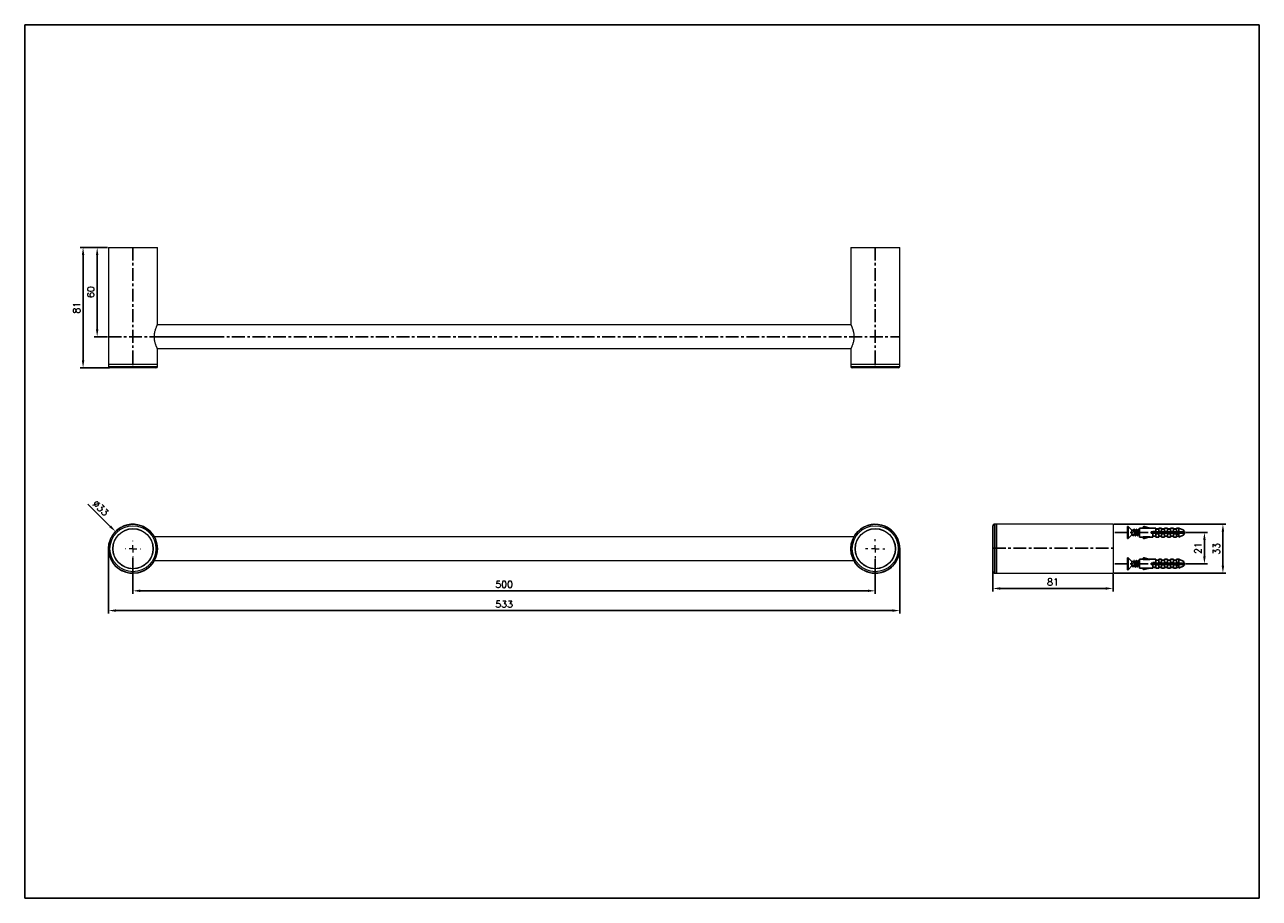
# Model space of a CAD drawing. Extents: x 590 to 1422, y 513 to 1101.
import ezdxf

# ---------------------------------------------------------------- set-up
doc = ezdxf.new("R2010")
doc.units = 0
doc.header["$LTSCALE"] = 23.1
doc.header["$MEASUREMENT"] = 0
doc.linetypes.add('CENTER', pattern=[0.6, 0.375, -0.075, 0.075, -0.075])
doc.layers.get('0').update_dxf_attribs({"linetype": 'CONTINUOUS'})
doc.layers.get('Defpoints').update_dxf_attribs({"linetype": 'CONTINUOUS'})
doc.styles.get("Standard").update_dxf_attribs({"font": 'txt.shx', "bigfont": 'whgtxt.shx'})
doc.dimstyles.get("Standard").update_dxf_attribs({"dimtxt": 2.5, "dimasz": 0.18, "dimexe": 0.18, "dimexo": 0.0625, "dimgap": 0.09, "dimtad": 0, "dimtih": 1, "dimtoh": 1, "dimdec": 4, "dimzin": 0, "dimdsep": 46, "dimtxsty": 'Standard', "dimcen": 0.09, "dimadec": 0, "dimazin": 0, "dimtp": 0.001, "dimtm": 0.001, "dimtfac": 1, "dimtdec": 4, "dimtofl": 0, "dimtmove": 0, "dimatfit": 0, "dimfxl": 0, "dimtolj": 1, "dimtzin": 0, "dimarcsym": 0})

# ---------------------------------------------------------------- blocks, each defined once
blk = doc.blocks.new('SW_CENTERMARKSYMBOL_2')
at = {"color": 0, "linetype": 'Continuous', "lineweight": 0}
for p, q in [((-5, 0), (-6.5, 0)), ((0, 0), (-2.5, 0)), ((0, 5), (0, 6.5)), ((0, 0), (0, 2.5)), ((0, 0), (0, -2.5)), ((0, 0), (2.5, 0)), ((5, 0), (6.5, 0)), ((0, -5), (0, -6.5))]:
    blk.add_line(p, q, dxfattribs=at)
blk = doc.blocks.new('SW_CENTERMARKSYMBOL_3')
at = {"color": 0, "linetype": 'Continuous', "lineweight": 0}
for p, q in [((-5, 0), (-5.25, 0)), ((0, 0), (-2.5, 0)), ((0, 5), (0, 5.25)), ((0, 0), (0, 2.5)), ((0, 0), (0, -2.5)), ((0, 0), (2.5, 0)), ((5, 0), (5.25, 0)), ((0, -5), (0, -5.25))]:
    blk.add_line(p, q, dxfattribs=at)
blk = doc.blocks.new('*D31')
at = {"color": 2, "lineweight": -2, "transparency": 16777216}
for p, q in [((663.01, 742.07), (663.01, 717.59)), ((1163.01, 740.82), (1163.01, 717.59)), ((668.01, 719.59), (1158.01, 719.59))]:
    blk.add_line(p, q, dxfattribs=at)
at = {"color": 2, "transparency": 16777216}
for points in [[(668.01, 720.43), (668.01, 718.76), (663.01, 719.59)], [(1158.01, 720.43), (1158.01, 718.76), (1163.01, 719.59)]]:
    blk.add_solid(points, dxfattribs=at)
at = {"layer": 'Defpoints', "color": 0, "transparency": 16777216}
for p in [(663.01, 742.67), (1163.01, 741.42), (1163.01, 719.59)]:
    blk.add_point(p, dxfattribs=at)
at = {"color": 2, "transparency": 16777216, "insert": (913.01, 723.89), "char_height": 4.6, "attachment_point": 5}
blk.add_mtext('\\A1;500', dxfattribs=at)
blk = doc.blocks.new('*D32')
at = {"color": 2, "lineweight": -2, "transparency": 16777216}
for p, q in [((646.51, 747.32), (646.51, 704.28)), ((1179.51, 747.32), (1179.51, 704.28)), ((651.51, 706.28), (1174.51, 706.28))]:
    blk.add_line(p, q, dxfattribs=at)
at = {"color": 2, "transparency": 16777216}
for points in [[(651.51, 707.11), (651.51, 705.45), (646.51, 706.28)], [(1174.51, 707.11), (1174.51, 705.45), (1179.51, 706.28)]]:
    blk.add_solid(points, dxfattribs=at)
at = {"layer": 'Defpoints', "color": 0, "transparency": 16777216}
for p in [(646.51, 747.92), (1179.51, 747.92), (1179.51, 706.28)]:
    blk.add_point(p, dxfattribs=at)
at = {"color": 2, "transparency": 16777216, "insert": (913.01, 710.58), "char_height": 4.6, "attachment_point": 5}
blk.add_mtext('\\A1;533', dxfattribs=at)
blk = doc.blocks.new('*D33')
at = {"color": 2, "lineweight": -2, "transparency": 16777216}
blk.add_line((632.49, 777.87), (647.67, 762.98), dxfattribs=at)
at = {"color": 2, "transparency": 16777216}
blk.add_solid([(648.25, 763.57), (647.08, 762.38), (651.23, 759.47)], dxfattribs=at)
at = {"layer": 'Defpoints', "color": 0, "transparency": 16777216}
for p in [(651.23, 759.47), (674.78, 736.36)]:
    blk.add_point(p, dxfattribs=at)
at = {"color": 2, "transparency": 16777216, "insert": (641.3, 775.25), "char_height": 4.6, "attachment_point": 5, "rotation": 315.53215}
blk.add_mtext('\\A1;∅33', dxfattribs=at)
blk = doc.blocks.new('*D34')
at = {"color": 2, "lineweight": -2, "transparency": 16777216}
for p, q in [((645.91, 950.65), (627.41, 950.65)), ((629.41, 874.65), (629.41, 945.65)), ((646.92, 869.65), (627.41, 869.65))]:
    blk.add_line(p, q, dxfattribs=at)
at = {"color": 2, "transparency": 16777216}
for points in [[(628.57, 945.65), (630.24, 945.65), (629.41, 950.65)], [(628.57, 874.65), (630.24, 874.65), (629.41, 869.65)]]:
    blk.add_solid(points, dxfattribs=at)
at = {"layer": 'Defpoints', "color": 0, "transparency": 16777216}
for p in [(629.41, 950.65), (646.51, 950.65), (647.52, 869.65)]:
    blk.add_point(p, dxfattribs=at)
at = {"color": 2, "transparency": 16777216, "insert": (625.11, 910.15), "char_height": 4.6, "attachment_point": 5, "rotation": 90}
blk.add_mtext('\\A1;81', dxfattribs=at)
blk = doc.blocks.new('*D35')
at = {"color": 2, "lineweight": -2, "transparency": 16777216}
for p, q in [((645.91, 950.65), (636.89, 950.65)), ((638.89, 895.65), (638.89, 945.65)), ((645.91, 890.65), (636.89, 890.65))]:
    blk.add_line(p, q, dxfattribs=at)
at = {"color": 2, "transparency": 16777216}
for points in [[(638.05, 945.65), (639.72, 945.65), (638.89, 950.65)], [(638.05, 895.65), (639.72, 895.65), (638.89, 890.65)]]:
    blk.add_solid(points, dxfattribs=at)
at = {"layer": 'Defpoints', "color": 0, "transparency": 16777216}
for p in [(638.89, 950.65), (646.51, 950.65), (646.51, 890.65)]:
    blk.add_point(p, dxfattribs=at)
at = {"color": 2, "transparency": 16777216, "insert": (634.59, 920.65), "char_height": 4.6, "attachment_point": 5, "rotation": 90}
blk.add_mtext('\\A1;60', dxfattribs=at)
blk = doc.blocks.new('*D36')
at = {"color": 2, "lineweight": -2, "transparency": 16777216}
for p, q in [((1242.18, 732.62), (1242.18, 719.18)), ((1323.18, 730.82), (1323.18, 719.18)), ((1318.18, 721.18), (1247.18, 721.18))]:
    blk.add_line(p, q, dxfattribs=at)
at = {"color": 2, "transparency": 16777216}
for points in [[(1247.18, 722.01), (1247.18, 720.34), (1242.18, 721.18)], [(1318.18, 722.01), (1318.18, 720.34), (1323.18, 721.18)]]:
    blk.add_solid(points, dxfattribs=at)
at = {"layer": 'Defpoints', "color": 0, "transparency": 16777216}
for p in [(1242.18, 733.22), (1323.18, 731.42), (1242.18, 721.18)]:
    blk.add_point(p, dxfattribs=at)
at = {"color": 2, "transparency": 16777216, "insert": (1282.68, 725.48), "char_height": 4.6, "attachment_point": 5}
blk.add_mtext('\\A1;81', dxfattribs=at)
blk = doc.blocks.new('*D37')
at = {"color": 2, "lineweight": -2, "transparency": 16777216}
for p, q in [((1323.78, 764.42), (1399.15, 764.42)), ((1397.15, 736.42), (1397.15, 759.42)), ((1323.78, 731.42), (1399.15, 731.42))]:
    blk.add_line(p, q, dxfattribs=at)
at = {"color": 2, "transparency": 16777216}
for points in [[(1396.32, 759.42), (1397.99, 759.42), (1397.15, 764.42)], [(1396.32, 736.42), (1397.99, 736.42), (1397.15, 731.42)]]:
    blk.add_solid(points, dxfattribs=at)
at = {"layer": 'Defpoints', "color": 0, "transparency": 16777216}
for p in [(1323.18, 764.42), (1397.15, 764.42), (1323.18, 731.42)]:
    blk.add_point(p, dxfattribs=at)
at = {"color": 2, "transparency": 16777216, "insert": (1392.85, 747.92), "char_height": 4.6, "attachment_point": 5, "rotation": 90}
blk.add_mtext('\\A1;33', dxfattribs=at)
blk = doc.blocks.new('*D38')
at = {"color": 2, "lineweight": -2, "transparency": 16777216}
for p, q in [((1372.48, 758.81), (1386.69, 758.81)), ((1384.69, 753.81), (1384.69, 742.81)), ((1372.48, 737.81), (1386.69, 737.81))]:
    blk.add_line(p, q, dxfattribs=at)
at = {"color": 2, "transparency": 16777216}
for points in [[(1383.86, 753.81), (1385.53, 753.81), (1384.69, 758.81)], [(1383.86, 742.81), (1385.53, 742.81), (1384.69, 737.81)]]:
    blk.add_solid(points, dxfattribs=at)
at = {"layer": 'Defpoints', "color": 0, "transparency": 16777216}
for p in [(1371.88, 758.81), (1371.88, 737.81), (1384.69, 737.81)]:
    blk.add_point(p, dxfattribs=at)
at = {"color": 2, "transparency": 16777216, "insert": (1380.39, 748.31), "char_height": 4.6, "attachment_point": 5, "rotation": 90}
blk.add_mtext('\\A1;21', dxfattribs=at)
blk = doc.blocks.new('A$C249B000C')
at = {"color": 2, "linetype": 'Continuous'}
for p, q in [((0, 0), (0, 420)), ((0, 420), (594, 420)), ((594, 0), (594, 420)), ((0, 0), (594, 0))]:
    blk.add_line(p, q, dxfattribs=at)

msp = doc.modelspace()

# ---------------------------------------------------------------- linework, layer by layer
at = {"color": 7, "linetype": 'Continuous', "lineweight": 15}
for p, q in [((646.507, 950.651), (646.507, 872.151)), ((646.507, 950.651), (679.507, 950.651)), ((679.507, 898.75), (679.507, 950.651)), ((1146.507, 950.651), (1146.507, 898.75)), ((1146.507, 950.651), (1179.507, 950.651)), ((1179.507, 872.151), (1179.507, 950.651)), ((1146.604, 898.551), (679.41, 898.551)), ((679.41, 882.751), (1146.604, 882.751)), ((679.507, 872.151), (679.507, 882.551)), ((1146.507, 882.551), (1146.507, 872.151)), ((646.507, 872.151), (679.507, 872.151)), ((646.509, 871.949), (646.52, 870.642)), ((678.494, 869.651), (647.52, 869.651)), ((679.494, 870.642), (679.505, 871.949)), ((1146.507, 872.151), (1179.507, 872.151)), ((1146.509, 871.949), (1146.52, 870.642)), ((1178.494, 869.651), (1147.52, 869.651)), ((1179.494, 870.642), (1179.505, 871.949)), ((1242.183, 733.216), (1242.183, 763.404)), ((1244.481, 764.415), (1243.174, 764.404)), ((1323.183, 764.417), (1244.683, 764.417)), ((1244.683, 764.417), (1244.683, 731.417)), ((1323.183, 764.417), (1323.183, 731.417)), ((1148.521, 755.817), (677.493, 755.817)), ((677.493, 740.017), (1148.521, 740.017)), ((1242.183, 732.43), (1242.183, 733.216)), ((660.886, 731.555), (660.921, 731.552)), ((660.886, 731.555), (660.896, 731.554)), ((663.241, 731.421), (663.277, 731.421)), ((663.266, 731.421), (663.277, 731.421)), ((1159.909, 731.712), (1159.944, 731.707)), ((1159.909, 731.712), (1159.92, 731.71)), ((1162.253, 731.437), (1162.288, 731.434)), ((1162.277, 731.435), (1162.288, 731.434)), ((1243.174, 731.43), (1244.481, 731.418)), ((1244.683, 731.417), (1323.183, 731.417))]:
    msp.add_line(p, q, dxfattribs=at)
at = {"color": 1, "linetype": 'CENTER'}
for p, q in [((663.007, 950.651), (663.007, 869.651)), ((1163.007, 950.651), (1163.007, 869.651)), ((646.507, 890.65), (1179.507, 890.65)), ((1360.631, 758.81), (1323.183, 758.81)), ((1242.183, 748.31), (1323.183, 748.31)), ((1360.631, 737.81), (1323.183, 737.81))]:
    msp.add_line(p, q, dxfattribs=at)
msp.add_line((677.388, 890.65), (721.955, 890.65))
at = {"color": 2, "linetype": 'Continuous', "lineweight": 15}
for p, q in [((679.505, 871.949), (646.509, 871.949)), ((646.52, 870.642), (656.891, 870.642)), ((656.891, 870.642), (679.494, 870.642)), ((1179.505, 871.949), (1146.509, 871.949)), ((1146.52, 870.642), (1157.82, 870.642)), ((1157.82, 870.642), (1179.494, 870.642))]:
    msp.add_line(p, q, dxfattribs=at)
at = {"color": 8, "linetype": 'Continuous', "lineweight": 15}
for p, q in [((1243.174, 764.404), (1243.174, 731.43)), ((1244.481, 731.418), (1244.481, 764.415))]:
    msp.add_line(p, q, dxfattribs=at)
at = {"color": 7, "linetype": 'Continuous'}
for p, q in [((1332.881, 762.81), (1333.381, 762.81)), ((1332.881, 762.81), (1332.881, 754.81)), ((1333.381, 762.81), (1335.881, 760.31)), ((1333.381, 762.81), (1333.381, 754.81)), ((1333.381, 754.81), (1335.881, 757.31)), ((1336.974, 760.31), (1335.881, 760.31)), ((1335.881, 757.31), (1335.881, 760.31)), ((1337.688, 757.31), (1335.881, 757.31)), ((1336.631, 756.511), (1336.224, 757.31)), ((1336.871, 757.31), (1336.631, 756.511)), ((1337.022, 760.468), (1336.938, 760.31)), ((1337.738, 760.135), (1337.679, 760.31)), ((1338.474, 760.31), (1337.679, 760.31)), ((1339.188, 757.31), (1338.371, 757.31)), ((1338.522, 760.468), (1338.438, 760.31)), ((1339.238, 760.135), (1339.162, 760.361)), ((1339.974, 760.31), (1339.179, 760.31)), ((1340.688, 757.31), (1339.871, 757.31)), ((1340.738, 760.135), (1340.662, 760.361)), ((1340.881, 760.31), (1340.679, 760.31)), ((1340.881, 761.81), (1343.381, 761.81)), ((1340.881, 761.81), (1340.881, 755.81)), ((1343.381, 762.31), (1343.381, 761.768)), ((1343.381, 761.768), (1347.836, 761.768)), ((1347.836, 761.768), (1344.011, 762.793)), ((1347.679, 761.81), (1351.881, 761.81)), ((1370.381, 759.31), (1348.881, 759.31)), ((1348.881, 759.31), (1348.881, 758.31)), ((1348.881, 758.31), (1370.381, 758.31)), ((1349.881, 759.615), (1351.881, 759.615)), ((1349.881, 759.615), (1349.881, 759.31)), ((1349.881, 758.31), (1349.881, 756.46)), ((1351.881, 761.81), (1351.881, 761.31)), ((1351.881, 761.31), (1353.881, 761.31)), ((1351.881, 761.16), (1353.881, 761.16)), ((1351.881, 761.16), (1351.881, 759.31)), ((1351.881, 756.46), (1351.881, 758.31)), ((1351.881, 758.005), (1353.881, 758.005)), ((1353.881, 761.81), (1355.881, 761.81)), ((1353.881, 761.31), (1353.881, 761.81)), ((1353.881, 759.31), (1353.881, 761.16)), ((1353.881, 759.615), (1355.881, 759.615)), ((1353.881, 758.31), (1353.881, 756.46)), ((1355.881, 761.81), (1355.881, 761.31)), ((1355.881, 761.31), (1357.881, 761.31)), ((1355.881, 761.16), (1357.881, 761.16)), ((1355.881, 761.16), (1355.881, 759.31)), ((1355.881, 756.46), (1355.881, 758.31)), ((1355.881, 758.005), (1357.881, 758.005)), ((1357.881, 761.81), (1359.881, 761.81)), ((1357.881, 761.31), (1357.881, 761.81)), ((1357.881, 759.31), (1357.881, 761.16)), ((1357.881, 759.615), (1359.881, 759.615)), ((1357.881, 758.31), (1357.881, 756.46)), ((1359.881, 761.81), (1359.881, 761.31)), ((1359.881, 761.31), (1361.881, 761.31)), ((1359.881, 761.16), (1361.881, 761.16)), ((1359.881, 761.16), (1359.881, 759.31)), ((1359.881, 756.46), (1359.881, 758.31)), ((1359.881, 758.005), (1361.881, 758.005)), ((1361.881, 761.81), (1363.881, 761.81)), ((1361.881, 761.31), (1361.881, 761.81)), ((1361.881, 759.31), (1361.881, 761.16)), ((1361.881, 759.615), (1363.881, 759.615)), ((1361.881, 758.31), (1361.881, 756.46)), ((1363.881, 761.81), (1363.881, 761.31)), ((1363.881, 761.31), (1365.881, 761.31)), ((1363.881, 761.16), (1365.881, 761.16)), ((1363.881, 761.16), (1363.881, 759.31)), ((1363.881, 756.46), (1363.881, 758.31)), ((1363.881, 758.005), (1367.381, 758.005)), ((1365.881, 761.81), (1367.381, 761.81)), ((1365.881, 761.31), (1365.881, 761.81)), ((1365.881, 759.31), (1365.881, 761.16)), ((1365.881, 759.615), (1367.381, 759.615)), ((1365.881, 758.61), (1365.93, 758.318)), ((1365.881, 758.005), (1365.881, 758.61)), ((1365.881, 757.762), (1367.381, 757.762)), ((1365.881, 757.762), (1365.881, 756.46)), ((1367.381, 761.81), (1370.881, 760.31)), ((1367.381, 761.81), (1367.381, 759.31)), ((1367.381, 758.31), (1367.381, 755.81)), ((1367.381, 755.81), (1370.881, 757.31)), ((1370.381, 759.31), (1370.381, 758.31)), ((1370.881, 760.31), (1370.881, 757.31)), ((1370.881, 758.048), (1371.012, 757.831)), ((1332.881, 754.81), (1333.381, 754.81)), ((1340.881, 755.81), (1343.381, 755.81)), ((1343.381, 755.852), (1347.836, 755.852)), ((1343.381, 755.31), (1343.381, 755.852)), ((1347.836, 755.852), (1344.011, 754.827)), ((1347.679, 755.81), (1349.881, 755.81)), ((1349.881, 756.46), (1351.881, 756.46)), ((1349.881, 756.31), (1351.881, 756.31)), ((1349.881, 756.31), (1349.881, 755.81)), ((1351.881, 755.81), (1351.881, 756.31)), ((1351.881, 755.81), (1353.881, 755.81)), ((1353.881, 756.46), (1355.881, 756.46)), ((1353.881, 756.31), (1355.881, 756.31)), ((1353.881, 756.31), (1353.881, 755.81)), ((1355.881, 755.81), (1355.881, 756.31)), ((1355.881, 755.81), (1357.881, 755.81)), ((1357.881, 756.46), (1359.881, 756.46)), ((1357.881, 756.31), (1359.881, 756.31)), ((1357.881, 756.31), (1357.881, 755.81)), ((1359.881, 755.81), (1359.881, 756.31)), ((1359.881, 755.81), (1361.881, 755.81)), ((1361.881, 756.46), (1363.881, 756.46)), ((1361.881, 756.31), (1363.881, 756.31)), ((1361.881, 756.31), (1361.881, 755.81)), ((1363.881, 755.81), (1363.881, 756.31)), ((1363.881, 755.81), (1365.881, 755.81)), ((1365.881, 756.46), (1367.381, 756.46)), ((1365.881, 756.31), (1367.381, 756.31)), ((1365.881, 756.31), (1365.881, 755.81)), ((1332.881, 741.81), (1333.381, 741.81)), ((1332.881, 741.81), (1332.881, 733.81)), ((1333.381, 741.81), (1335.881, 739.31)), ((1333.381, 741.81), (1333.381, 733.81)), ((1340.881, 740.81), (1343.381, 740.81)), ((1340.881, 740.81), (1340.881, 734.81)), ((1343.381, 741.31), (1343.381, 740.768)), ((1343.381, 740.768), (1347.836, 740.768)), ((1347.836, 740.768), (1344.011, 741.793)), ((1347.679, 740.81), (1351.881, 740.81)), ((1351.881, 740.81), (1351.881, 740.31)), ((1351.881, 740.31), (1353.881, 740.31)), ((1351.881, 740.16), (1353.881, 740.16)), ((1351.881, 740.16), (1351.881, 738.31)), ((1353.881, 740.81), (1355.881, 740.81)), ((1353.881, 740.31), (1353.881, 740.81)), ((1353.881, 738.31), (1353.881, 740.16)), ((1355.881, 740.81), (1355.881, 740.31)), ((1355.881, 740.31), (1357.881, 740.31)), ((1355.881, 740.16), (1357.881, 740.16)), ((1355.881, 740.16), (1355.881, 738.31)), ((1357.881, 740.81), (1359.881, 740.81)), ((1357.881, 740.31), (1357.881, 740.81)), ((1357.881, 738.31), (1357.881, 740.16)), ((1359.881, 740.81), (1359.881, 740.31)), ((1359.881, 740.31), (1361.881, 740.31)), ((1359.881, 740.16), (1361.881, 740.16)), ((1359.881, 740.16), (1359.881, 738.31)), ((1361.881, 740.81), (1363.881, 740.81)), ((1361.881, 740.31), (1361.881, 740.81)), ((1361.881, 738.31), (1361.881, 740.16)), ((1363.881, 740.81), (1363.881, 740.31)), ((1363.881, 740.31), (1365.881, 740.31)), ((1363.881, 740.16), (1365.881, 740.16)), ((1363.881, 740.16), (1363.881, 738.31)), ((1365.881, 740.81), (1367.381, 740.81)), ((1365.881, 740.31), (1365.881, 740.81)), ((1365.881, 738.31), (1365.881, 740.16)), ((1367.381, 740.81), (1370.881, 739.31)), ((1367.381, 740.81), (1367.381, 738.31)), ((1332.881, 733.81), (1333.381, 733.81)), ((1333.381, 733.81), (1335.881, 736.31)), ((1336.974, 739.31), (1335.881, 739.31)), ((1335.881, 736.31), (1335.881, 739.31)), ((1337.688, 736.31), (1335.881, 736.31)), ((1336.631, 735.511), (1336.224, 736.31)), ((1336.871, 736.31), (1336.631, 735.511)), ((1337.022, 739.468), (1336.938, 739.31)), ((1337.738, 739.135), (1337.679, 739.31)), ((1338.474, 739.31), (1337.679, 739.31)), ((1339.188, 736.31), (1338.371, 736.31)), ((1338.522, 739.468), (1338.438, 739.31)), ((1339.238, 739.135), (1339.162, 739.361)), ((1339.974, 739.31), (1339.179, 739.31)), ((1340.688, 736.31), (1339.871, 736.31)), ((1340.738, 739.135), (1340.662, 739.361)), ((1340.881, 739.31), (1340.679, 739.31)), ((1340.881, 734.81), (1343.381, 734.81)), ((1343.381, 734.852), (1347.836, 734.852)), ((1343.381, 734.31), (1343.381, 734.852)), ((1347.836, 734.852), (1344.011, 733.827)), ((1347.679, 734.81), (1349.881, 734.81)), ((1370.381, 738.31), (1348.881, 738.31)), ((1348.881, 738.31), (1348.881, 737.31)), ((1348.881, 737.31), (1370.381, 737.31)), ((1349.881, 738.615), (1351.881, 738.615)), ((1349.881, 738.615), (1349.881, 738.31)), ((1349.881, 737.31), (1349.881, 735.46)), ((1349.881, 735.46), (1351.881, 735.46)), ((1349.881, 735.31), (1351.881, 735.31)), ((1349.881, 735.31), (1349.881, 734.81)), ((1351.881, 735.46), (1351.881, 737.31)), ((1351.881, 737.005), (1353.881, 737.005)), ((1351.881, 734.81), (1351.881, 735.31)), ((1351.881, 734.81), (1353.881, 734.81)), ((1353.881, 738.615), (1355.881, 738.615)), ((1353.881, 737.31), (1353.881, 735.46)), ((1353.881, 735.46), (1355.881, 735.46)), ((1353.881, 735.31), (1355.881, 735.31)), ((1353.881, 735.31), (1353.881, 734.81)), ((1355.881, 735.46), (1355.881, 737.31)), ((1355.881, 737.005), (1357.881, 737.005)), ((1355.881, 734.81), (1355.881, 735.31)), ((1355.881, 734.81), (1357.881, 734.81)), ((1357.881, 738.615), (1359.881, 738.615)), ((1357.881, 737.31), (1357.881, 735.46)), ((1357.881, 735.46), (1359.881, 735.46)), ((1357.881, 735.31), (1359.881, 735.31)), ((1357.881, 735.31), (1357.881, 734.81)), ((1359.881, 735.46), (1359.881, 737.31)), ((1359.881, 737.005), (1361.881, 737.005)), ((1359.881, 734.81), (1359.881, 735.31)), ((1359.881, 734.81), (1361.881, 734.81)), ((1361.881, 738.615), (1363.881, 738.615)), ((1361.881, 737.31), (1361.881, 735.46)), ((1361.881, 735.46), (1363.881, 735.46)), ((1361.881, 735.31), (1363.881, 735.31)), ((1361.881, 735.31), (1361.881, 734.81)), ((1363.881, 735.46), (1363.881, 737.31)), ((1363.881, 737.005), (1367.381, 737.005)), ((1363.881, 734.81), (1363.881, 735.31)), ((1363.881, 734.81), (1365.881, 734.81)), ((1365.881, 738.615), (1367.381, 738.615)), ((1365.881, 737.61), (1365.93, 737.318)), ((1365.881, 737.005), (1365.881, 737.61)), ((1365.881, 736.762), (1367.381, 736.762)), ((1365.881, 736.762), (1365.881, 735.46)), ((1365.881, 735.46), (1367.381, 735.46)), ((1365.881, 735.31), (1367.381, 735.31)), ((1365.881, 735.31), (1365.881, 734.81)), ((1367.381, 737.31), (1367.381, 734.81)), ((1367.381, 734.81), (1370.881, 736.31)), ((1370.381, 738.31), (1370.381, 737.31)), ((1370.881, 739.31), (1370.881, 736.31)), ((1370.881, 737.048), (1371.012, 736.831))]:
    msp.add_line(p, q, dxfattribs=at)
for points in [[(1336.711, 756.637), (1336.806, 756.934), (1336.912, 757.259), (1336.929, 757.31)], [(1336.974, 760.31), (1337.032, 760.266), (1337.091, 760.135), (1337.149, 759.928), (1337.206, 759.66), (1337.264, 759.336), (1337.322, 758.981), (1337.379, 758.624), (1337.437, 758.275), (1337.494, 757.959), (1337.55, 757.692), (1337.608, 757.485), (1337.652, 757.378)], [(1337.333, 761.063), (1337.186, 760.78), (1337.022, 760.468)], [(1337.333, 761.063), (1337.362, 761.101), (1337.414, 761.088), (1337.461, 760.983)], [(1337.679, 760.31), (1337.662, 760.361), (1337.556, 760.686), (1337.461, 760.983)], [(1337.461, 760.983), (1337.466, 760.966), (1337.518, 760.741), (1337.571, 760.424), (1337.623, 760.031), (1337.675, 759.58), (1337.727, 759.092), (1337.779, 758.591), (1337.831, 758.1), (1337.884, 757.642), (1337.936, 757.241), (1337.988, 756.914), (1338.04, 756.677), (1338.083, 756.557)], [(1337.652, 757.378), (1337.772, 757.152), (1337.936, 756.84), (1338.083, 756.557)], [(1338.371, 757.31), (1338.314, 757.354), (1338.255, 757.485), (1338.197, 757.692), (1338.141, 757.959), (1338.084, 758.275), (1338.026, 758.624), (1337.969, 758.981), (1337.911, 759.336), (1337.853, 759.66), (1337.796, 759.928), (1337.738, 760.135)], [(1338.211, 756.637), (1338.306, 756.934), (1338.412, 757.259), (1338.429, 757.31)], [(1338.474, 760.31), (1338.532, 760.266), (1338.591, 760.134), (1338.649, 759.926), (1338.706, 759.658), (1338.763, 759.342), (1338.82, 758.995), (1338.877, 758.637), (1338.935, 758.281), (1338.994, 757.955), (1339.052, 757.687), (1339.109, 757.483), (1339.152, 757.378)], [(1338.833, 761.063), (1338.686, 760.78), (1338.522, 760.468)], [(1338.833, 761.063), (1338.875, 761.108), (1338.927, 761.067), (1338.961, 760.983)], [(1339.162, 760.361), (1339.056, 760.686), (1338.961, 760.983)], [(1338.961, 760.983), (1338.979, 760.919), (1339.031, 760.67), (1339.084, 760.333), (1339.136, 759.923), (1339.188, 759.46), (1339.24, 758.967), (1339.292, 758.466), (1339.345, 757.981), (1339.397, 757.536), (1339.449, 757.151), (1339.501, 756.846), (1339.553, 756.633), (1339.583, 756.557)], [(1339.152, 757.378), (1339.272, 757.152), (1339.436, 756.84), (1339.583, 756.557)], [(1339.871, 757.31), (1339.814, 757.354), (1339.756, 757.483), (1339.699, 757.687), (1339.641, 757.955), (1339.582, 758.281), (1339.524, 758.637), (1339.467, 758.995), (1339.41, 759.342), (1339.353, 759.658), (1339.296, 759.926), (1339.238, 760.135)], [(1339.711, 756.637), (1339.806, 756.934), (1339.912, 757.259), (1339.929, 757.31)], [(1340.333, 761.063), (1340.186, 760.78), (1340.022, 760.468), (1339.938, 760.31)], [(1339.974, 760.31), (1340.031, 760.267), (1340.089, 760.141), (1340.147, 759.936), (1340.204, 759.668), (1340.263, 759.343), (1340.321, 758.989), (1340.378, 758.631), (1340.437, 758.275), (1340.495, 757.949), (1340.553, 757.681), (1340.61, 757.478), (1340.652, 757.378)], [(1340.333, 761.063), (1340.388, 761.108), (1340.44, 761.04), (1340.461, 760.983)], [(1340.662, 760.361), (1340.556, 760.686), (1340.461, 760.983)], [(1340.461, 760.983), (1340.492, 760.865), (1340.545, 760.593), (1340.597, 760.236), (1340.649, 759.812), (1340.701, 759.339)], [(1340.652, 757.378), (1340.772, 757.152), (1340.881, 756.944)], [(1340.701, 759.339), (1340.805, 758.342), (1340.858, 757.865), (1340.881, 757.667)], [(1340.881, 759.5), (1340.851, 759.668), (1340.794, 759.936), (1340.738, 760.135)], [(1349.268, 759.31), (1349.322, 758.981), (1349.379, 758.624), (1349.431, 758.31)], [(1349.704, 759.31), (1349.727, 759.092), (1349.779, 758.591), (1349.809, 758.31)], [(1350.078, 758.31), (1350.026, 758.624), (1349.969, 758.981), (1349.915, 759.31)], [(1350.768, 759.31), (1350.82, 758.995), (1350.877, 758.637), (1350.931, 758.31)], [(1351.204, 759.31), (1351.24, 758.967), (1351.292, 758.466), (1351.309, 758.31)], [(1351.578, 758.31), (1351.524, 758.637), (1351.467, 758.995), (1351.415, 759.31)], [(1352.268, 759.31), (1352.321, 758.989), (1352.378, 758.631), (1352.431, 758.31)], [(1352.704, 759.31), (1352.805, 758.342), (1352.809, 758.31)], [(1353.078, 758.31), (1353.025, 758.631), (1352.968, 758.989), (1352.915, 759.31)], [(1353.768, 759.31), (1353.821, 758.988), (1353.878, 758.631), (1353.929, 758.318)], [(1354.204, 759.31), (1354.214, 759.216), (1354.266, 758.716), (1354.309, 758.31)], [(1354.578, 758.31), (1354.525, 758.631), (1354.468, 758.988), (1354.415, 759.31)], [(1355.268, 759.31), (1355.322, 758.981), (1355.379, 758.624), (1355.431, 758.31)], [(1355.704, 759.31), (1355.727, 759.092), (1355.779, 758.591), (1355.809, 758.31)], [(1356.078, 758.31), (1356.026, 758.624), (1355.969, 758.981), (1355.915, 759.31)], [(1356.768, 759.31), (1356.82, 758.995), (1356.877, 758.637), (1356.931, 758.31)], [(1357.204, 759.31), (1357.24, 758.967), (1357.292, 758.466), (1357.309, 758.31)], [(1357.578, 758.31), (1357.524, 758.637), (1357.467, 758.995), (1357.415, 759.31)], [(1358.268, 759.31), (1358.321, 758.989), (1358.378, 758.631), (1358.431, 758.31)], [(1358.704, 759.31), (1358.805, 758.342), (1358.809, 758.31)], [(1359.078, 758.31), (1359.025, 758.631), (1358.968, 758.989), (1358.915, 759.31)], [(1359.768, 759.31), (1359.821, 758.988), (1359.878, 758.631), (1359.929, 758.318)], [(1360.204, 759.31), (1360.214, 759.216), (1360.266, 758.716), (1360.309, 758.31)], [(1360.578, 758.31), (1360.525, 758.631), (1360.468, 758.988), (1360.415, 759.31)], [(1361.268, 759.31), (1361.322, 758.981), (1361.379, 758.624), (1361.431, 758.31)], [(1361.704, 759.31), (1361.727, 759.092), (1361.779, 758.591), (1361.809, 758.31)], [(1362.078, 758.31), (1362.026, 758.624), (1361.969, 758.981), (1361.915, 759.31)], [(1362.768, 759.31), (1362.82, 758.995), (1362.877, 758.637), (1362.931, 758.31)], [(1363.204, 759.31), (1363.24, 758.967), (1363.292, 758.466), (1363.309, 758.31)], [(1363.578, 758.31), (1363.524, 758.637), (1363.467, 758.995), (1363.415, 759.31)], [(1364.268, 759.31), (1364.321, 758.989), (1364.378, 758.631), (1364.431, 758.31)], [(1364.704, 759.31), (1364.805, 758.342), (1364.809, 758.31)], [(1365.078, 758.31), (1365.022, 758.647), (1364.965, 759.006), (1364.915, 759.31)], [(1365.768, 759.31), (1365.78, 759.241), (1365.831, 758.925), (1365.881, 758.61)], [(1366.204, 759.31), (1366.214, 759.216), (1366.266, 758.716), (1366.309, 758.31)], [(1366.415, 759.31), (1366.464, 759.014), (1366.522, 758.65), (1366.578, 758.31)], [(1367.264, 759.31), (1367.293, 759.148), (1367.349, 758.814), (1367.405, 758.482), (1367.435, 758.32)], [(1367.702, 759.31), (1367.722, 759.129), (1367.774, 758.645), (1367.811, 758.31)], [(1367.911, 759.31), (1367.958, 759.042), (1368.015, 758.7), (1368.072, 758.369), (1368.083, 758.31)], [(1368.765, 759.31), (1368.781, 759.242), (1368.84, 758.971), (1368.899, 758.698), (1368.958, 758.437), (1368.991, 758.31)], [(1369.193, 759.31), (1369.229, 759.032), (1369.28, 758.62), (1369.321, 758.31)], [(1369.387, 759.31), (1369.387, 759.31), (1369.444, 759.052), (1369.501, 758.788), (1369.558, 758.534), (1369.614, 758.31)], [(1370.256, 759.31), (1370.257, 759.307), (1370.328, 759.129), (1370.381, 758.987)], [(1370.881, 759.051), (1370.93, 758.945), (1370.988, 758.827), (1371.045, 758.723), (1371.102, 758.638), (1371.159, 758.577), (1371.216, 758.542), (1371.274, 758.531)], [(1370.881, 758.218), (1370.891, 758.178), (1370.943, 757.998), (1370.995, 757.865), (1371.012, 757.831)], [(1371.012, 757.831), (1371.047, 757.784), (1371.098, 757.756), (1371.15, 757.78), (1371.202, 757.853), (1371.254, 757.967), (1371.273, 758.016)], [(1371.273, 758.016), (1371.319, 758.142), (1371.39, 758.32), (1371.461, 758.482)], [(1371.367, 758.55), (1371.32, 758.534), (1371.274, 758.531)], [(1371.461, 758.482), (1371.534, 758.62), (1371.55, 758.642)], [(1336.631, 756.511), (1336.684, 756.566), (1336.711, 756.637)], [(1338.083, 756.557), (1338.092, 756.542), (1338.145, 756.514), (1338.197, 756.596), (1338.211, 756.637)], [(1339.583, 756.557), (1339.605, 756.525), (1339.658, 756.525), (1339.711, 756.637)], [(1336.631, 735.511), (1336.684, 735.566), (1336.711, 735.637)], [(1336.711, 735.637), (1336.806, 735.934), (1336.912, 736.259), (1336.929, 736.31)], [(1336.974, 739.31), (1337.032, 739.266), (1337.091, 739.135), (1337.149, 738.928), (1337.206, 738.66), (1337.264, 738.336), (1337.322, 737.981), (1337.379, 737.624), (1337.437, 737.275), (1337.494, 736.959), (1337.55, 736.692), (1337.608, 736.485), (1337.652, 736.378)], [(1337.333, 740.063), (1337.186, 739.78), (1337.022, 739.468)], [(1337.333, 740.063), (1337.362, 740.101), (1337.414, 740.088), (1337.461, 739.983)], [(1337.679, 739.31), (1337.662, 739.361), (1337.556, 739.686), (1337.461, 739.983)], [(1337.461, 739.983), (1337.466, 739.966), (1337.518, 739.741), (1337.571, 739.424), (1337.623, 739.031), (1337.675, 738.58), (1337.727, 738.092), (1337.779, 737.591), (1337.831, 737.1), (1337.884, 736.642), (1337.936, 736.241), (1337.988, 735.914), (1338.04, 735.677), (1338.083, 735.557)], [(1337.652, 736.378), (1337.772, 736.152), (1337.936, 735.84), (1338.083, 735.557)], [(1338.371, 736.31), (1338.314, 736.354), (1338.255, 736.485), (1338.197, 736.692), (1338.141, 736.959), (1338.084, 737.275), (1338.026, 737.624), (1337.969, 737.981), (1337.911, 738.336), (1337.853, 738.66), (1337.796, 738.928), (1337.738, 739.135)], [(1338.083, 735.557), (1338.092, 735.542), (1338.145, 735.514), (1338.197, 735.596), (1338.211, 735.637)], [(1338.211, 735.637), (1338.306, 735.934), (1338.412, 736.259), (1338.429, 736.31)], [(1338.474, 739.31), (1338.532, 739.266), (1338.591, 739.134), (1338.649, 738.926), (1338.706, 738.658), (1338.763, 738.342), (1338.82, 737.995), (1338.877, 737.637), (1338.935, 737.281), (1338.994, 736.955), (1339.052, 736.687), (1339.109, 736.483), (1339.152, 736.378)], [(1338.833, 740.063), (1338.686, 739.78), (1338.522, 739.468)], [(1338.833, 740.063), (1338.875, 740.108), (1338.927, 740.067), (1338.961, 739.983)], [(1339.162, 739.361), (1339.056, 739.686), (1338.961, 739.983)], [(1338.961, 739.983), (1338.979, 739.919), (1339.031, 739.67), (1339.084, 739.333), (1339.136, 738.923), (1339.188, 738.46), (1339.24, 737.967), (1339.292, 737.466), (1339.345, 736.981), (1339.397, 736.536), (1339.449, 736.151), (1339.501, 735.846), (1339.553, 735.633), (1339.583, 735.557)], [(1339.152, 736.378), (1339.272, 736.152), (1339.436, 735.84), (1339.583, 735.557)], [(1339.871, 736.31), (1339.814, 736.354), (1339.756, 736.483), (1339.699, 736.687), (1339.641, 736.955), (1339.582, 737.281), (1339.524, 737.637), (1339.467, 737.995), (1339.41, 738.342), (1339.353, 738.658), (1339.296, 738.926), (1339.238, 739.135)], [(1339.583, 735.557), (1339.605, 735.525), (1339.658, 735.525), (1339.711, 735.637)], [(1339.711, 735.637), (1339.806, 735.934), (1339.912, 736.259), (1339.929, 736.31)], [(1340.333, 740.063), (1340.186, 739.78), (1340.022, 739.468), (1339.938, 739.31)], [(1339.974, 739.31), (1340.031, 739.267), (1340.089, 739.141), (1340.147, 738.936), (1340.204, 738.668), (1340.263, 738.343), (1340.321, 737.989), (1340.378, 737.631), (1340.437, 737.275), (1340.495, 736.949), (1340.553, 736.681), (1340.61, 736.478), (1340.652, 736.378)], [(1340.333, 740.063), (1340.388, 740.108), (1340.44, 740.04), (1340.461, 739.983)], [(1340.662, 739.361), (1340.556, 739.686), (1340.461, 739.983)], [(1340.461, 739.983), (1340.492, 739.865), (1340.545, 739.593), (1340.597, 739.236), (1340.649, 738.812), (1340.701, 738.339)], [(1340.652, 736.378), (1340.772, 736.152), (1340.881, 735.944)], [(1340.701, 738.339), (1340.805, 737.342), (1340.858, 736.865), (1340.881, 736.667)], [(1340.881, 738.5), (1340.851, 738.668), (1340.794, 738.936), (1340.738, 739.135)], [(1349.268, 738.31), (1349.322, 737.981), (1349.379, 737.624), (1349.431, 737.31)], [(1349.704, 738.31), (1349.727, 738.092), (1349.779, 737.591), (1349.809, 737.31)], [(1350.078, 737.31), (1350.026, 737.624), (1349.969, 737.981), (1349.915, 738.31)], [(1350.768, 738.31), (1350.82, 737.995), (1350.877, 737.637), (1350.931, 737.31)], [(1351.204, 738.31), (1351.24, 737.967), (1351.292, 737.466), (1351.309, 737.31)], [(1351.578, 737.31), (1351.524, 737.637), (1351.467, 737.995), (1351.415, 738.31)], [(1352.268, 738.31), (1352.321, 737.989), (1352.378, 737.631), (1352.431, 737.31)], [(1352.704, 738.31), (1352.805, 737.342), (1352.809, 737.31)], [(1353.078, 737.31), (1353.025, 737.631), (1352.968, 737.989), (1352.915, 738.31)], [(1353.768, 738.31), (1353.821, 737.988), (1353.878, 737.631), (1353.929, 737.318)], [(1354.204, 738.31), (1354.214, 738.216), (1354.266, 737.716), (1354.309, 737.31)], [(1354.578, 737.31), (1354.525, 737.631), (1354.468, 737.988), (1354.415, 738.31)], [(1355.268, 738.31), (1355.322, 737.981), (1355.379, 737.624), (1355.431, 737.31)], [(1355.704, 738.31), (1355.727, 738.092), (1355.779, 737.591), (1355.809, 737.31)], [(1356.078, 737.31), (1356.026, 737.624), (1355.969, 737.981), (1355.915, 738.31)], [(1356.768, 738.31), (1356.82, 737.995), (1356.877, 737.637), (1356.931, 737.31)], [(1357.204, 738.31), (1357.24, 737.967), (1357.292, 737.466), (1357.309, 737.31)], [(1357.578, 737.31), (1357.524, 737.637), (1357.467, 737.995), (1357.415, 738.31)], [(1358.268, 738.31), (1358.321, 737.989), (1358.378, 737.631), (1358.431, 737.31)], [(1358.704, 738.31), (1358.805, 737.342), (1358.809, 737.31)], [(1359.078, 737.31), (1359.025, 737.631), (1358.968, 737.989), (1358.915, 738.31)], [(1359.768, 738.31), (1359.821, 737.988), (1359.878, 737.631), (1359.929, 737.318)], [(1360.204, 738.31), (1360.214, 738.216), (1360.266, 737.716), (1360.309, 737.31)], [(1360.578, 737.31), (1360.525, 737.631), (1360.468, 737.988), (1360.415, 738.31)], [(1361.268, 738.31), (1361.322, 737.981), (1361.379, 737.624), (1361.431, 737.31)], [(1361.704, 738.31), (1361.727, 738.092), (1361.779, 737.591), (1361.809, 737.31)], [(1362.078, 737.31), (1362.026, 737.624), (1361.969, 737.981), (1361.915, 738.31)], [(1362.768, 738.31), (1362.82, 737.995), (1362.877, 737.637), (1362.931, 737.31)], [(1363.204, 738.31), (1363.24, 737.967), (1363.292, 737.466), (1363.309, 737.31)], [(1363.578, 737.31), (1363.524, 737.637), (1363.467, 737.995), (1363.415, 738.31)], [(1364.268, 738.31), (1364.321, 737.989), (1364.378, 737.631), (1364.431, 737.31)], [(1364.704, 738.31), (1364.805, 737.342), (1364.809, 737.31)], [(1365.078, 737.31), (1365.022, 737.647), (1364.965, 738.006), (1364.915, 738.31)], [(1365.768, 738.31), (1365.78, 738.241), (1365.831, 737.925), (1365.881, 737.61)], [(1366.204, 738.31), (1366.214, 738.216), (1366.266, 737.716), (1366.309, 737.31)], [(1366.415, 738.31), (1366.464, 738.014), (1366.522, 737.65), (1366.578, 737.31)], [(1367.264, 738.31), (1367.293, 738.148), (1367.349, 737.814), (1367.405, 737.482), (1367.435, 737.32)], [(1367.702, 738.31), (1367.722, 738.129), (1367.774, 737.645), (1367.811, 737.31)], [(1367.911, 738.31), (1367.958, 738.042), (1368.015, 737.7), (1368.072, 737.369), (1368.083, 737.31)], [(1368.765, 738.31), (1368.781, 738.242), (1368.84, 737.971), (1368.899, 737.698), (1368.958, 737.437), (1368.991, 737.31)], [(1369.193, 738.31), (1369.229, 738.032), (1369.28, 737.62), (1369.321, 737.31)], [(1369.387, 738.31), (1369.387, 738.31), (1369.444, 738.052), (1369.501, 737.788), (1369.558, 737.534), (1369.614, 737.31)], [(1370.256, 738.31), (1370.257, 738.307), (1370.328, 738.129), (1370.381, 737.987)], [(1370.881, 738.051), (1370.93, 737.945), (1370.988, 737.827), (1371.045, 737.723), (1371.102, 737.638), (1371.159, 737.577), (1371.216, 737.542), (1371.274, 737.531)], [(1370.881, 737.218), (1370.891, 737.178), (1370.943, 736.998), (1370.995, 736.865), (1371.012, 736.831)], [(1371.012, 736.831), (1371.047, 736.784), (1371.098, 736.756), (1371.15, 736.78), (1371.202, 736.853), (1371.254, 736.967), (1371.273, 737.016)], [(1371.273, 737.016), (1371.319, 737.142), (1371.39, 737.32), (1371.461, 737.482)], [(1371.367, 737.55), (1371.32, 737.534), (1371.274, 737.531)], [(1371.461, 737.482), (1371.534, 737.62), (1371.55, 737.642)]]:
    msp.add_lwpolyline(points, dxfattribs=at)
at = {"color": 7, "linetype": 'Continuous', "lineweight": 15}
for centre, radius in [((663.007, 747.917), 16.5), ((663.007, 747.917), 16.487), ((663.007, 747.917), 15.487), ((663.007, 747.917), 13.574), ((663.007, 747.917), 13.427), ((1163.007, 747.917), 16.5), ((1163.007, 747.917), 16.487), ((1163.007, 747.917), 15.487), ((1163.007, 747.917), 13.574), ((1163.007, 747.917), 13.427)]:
    msp.add_circle(centre, radius, dxfattribs=at)
for centre, radius, start, end in [((646.709, 871.951), 0.2, 90, 180.5), ((647.52, 870.651), 1, 180.5, 270), ((678.494, 870.651), 1, 270, 359.5), ((679.305, 871.951), 0.2, 359.5, 90), ((1146.709, 871.951), 0.2, 90, 180.5), ((1147.52, 870.651), 1, 180.5, 270), ((1178.494, 870.651), 1, 270, 359.5), ((1179.305, 871.951), 0.2, 359.5, 90), ((663.007, 747.917), 16.498, 270.936133, 262.613003), ((663.007, 747.917), 16.498, 111.774568, 262.613003), ((663.007, 747.917), 16.498, 270.936133, 111.774568), ((1163.007, 747.917), 16.498, 267.500833, 259.177703), ((1163.007, 747.917), 16.498, 108.339268, 259.177703), ((1163.007, 747.917), 16.498, 267.500833, 108.339268), ((1243.183, 763.404), 1, 90.5, 180), ((1244.483, 764.215), 0.2, 0, 90.5), ((1243.183, 732.43), 1, 180, 269.5), ((660.912, 731.754), 0.2, 262.613003, 265.570614), ((663.273, 731.621), 0.2, 267.978522, 270.936133), ((1159.947, 731.908), 0.2, 259.177703, 262.135314), ((1162.296, 731.634), 0.2, 264.543222, 267.500833), ((1244.483, 731.618), 0.2, 269.5, 0)]:
    msp.add_arc(centre, radius, start, end, dxfattribs=at)
at = {"color": 7, "linetype": 'Continuous'}
for centre, radius, start, end in [((1343.881, 762.31), 0.5, 75, 180), ((1365.881, 747.56), 12.75, 61.927513, 66.852641), ((1365.881, 770.06), 12.75, 295.483656, 298.072487), ((1343.881, 755.31), 0.5, 180, 285), ((1343.881, 741.31), 0.5, 75, 180), ((1343.881, 734.31), 0.5, 180, 285), ((1365.881, 726.56), 12.75, 61.927513, 66.852641), ((1365.881, 749.06), 12.75, 295.483656, 298.072487)]:
    msp.add_arc(centre, radius, start, end, dxfattribs=at)
at = {"color": 7, "linetype": 'Continuous', "lineweight": 15}
for points, knots in [([(679.507, 882.551), (679.505, 882.556), (679.497, 882.571), (679.429, 882.71), (679.32, 882.94), (679.184, 883.231), (679.013, 883.61), (678.815, 884.075), (678.6, 884.607), (678.369, 885.226), (678.14, 885.925), (677.97, 886.499), (677.81, 887.119), (677.667, 887.778), (677.55, 888.45), (677.464, 889.124), (677.408, 889.795), (677.384, 890.484), (677.392, 891.146), (677.44, 891.977), (677.534, 892.767), (677.669, 893.528), (677.828, 894.272), (678.017, 894.977), (678.227, 895.648), (678.455, 896.314), (678.691, 896.925), (678.911, 897.453), (679.065, 897.808), (679.204, 898.114), (679.322, 898.366), (679.463, 898.662), (679.489, 898.713), (679.507, 898.75)], [0, 0, 0, 0, 0.0242815, 0.073731, 0.0989535, 0.1232325, 0.1725457, 0.1976152, 0.2233579, 0.2756058, 0.3021593, 0.32972, 0.3574818, 0.3859149, 0.4146005, 0.4404977, 0.4668539, 0.4934514, 0.5205507, 0.5436244, 0.5905413, 0.6144223, 0.6380912, 0.6860877, 0.7104441, 0.736922, 0.7906999, 0.8180632, 0.8455315, 0.8734483, 0.9016012, 0.9302535, 1, 1, 1, 1]), ([(1146.508, 898.75), (1146.507, 898.75), (1146.496, 898.774), (1146.531, 898.703), (1146.583, 898.595), (1146.696, 898.359), (1146.832, 898.068), (1147.003, 897.687), (1147.201, 897.222), (1147.417, 896.689), (1147.647, 896.07), (1147.877, 895.369), (1148.046, 894.795), (1148.206, 894.175), (1148.349, 893.515), (1148.465, 892.843), (1148.579, 891.948), (1148.634, 891.036), (1148.622, 890.148), (1148.574, 889.317), (1148.479, 888.528), (1148.344, 887.767), (1148.184, 887.023), (1147.995, 886.318), (1147.785, 885.648), (1147.557, 884.982), (1147.322, 884.371), (1147.101, 883.844), (1146.947, 883.49), (1146.809, 883.185), (1146.691, 882.932), (1146.593, 882.726), (1146.521, 882.58), (1146.512, 882.561), (1146.507, 882.551)], [0, 0, 0, 0, 0.00028, 0.0245643, 0.0740198, 0.0992453, 0.1235271, 0.1728459, 0.1979181, 0.2236665, 0.2759263, 0.3024861, 0.3300459, 0.357807, 0.3862399, 0.4149256, 0.4408102, 0.4936774, 0.520763, 0.5438306, 0.5907341, 0.6146077, 0.638282, 0.6862892, 0.7106511, 0.7371351, 0.790926, 0.8182964, 0.8457594, 0.873671, 0.9018188, 0.9304662, 0.9649714, 1, 1, 1, 1]), ([(660.921, 731.552), (660.927, 731.552), (660.974, 731.547), (661.119, 731.531), (661.428, 731.5), (661.811, 731.469), (662.224, 731.444), (662.622, 731.429), (662.958, 731.423), (663.156, 731.422), (663.221, 731.422), (663.241, 731.421)], [0, 0, 0, 0, 0.0181101, 0.1492617, 0.2811953, 0.4137443, 0.5461961, 0.678523, 0.8105232, 0.942229, 1, 1, 1, 1]), ([(1159.944, 731.707), (1159.95, 731.706), (1159.996, 731.698), (1160.14, 731.674), (1160.447, 731.624), (1160.827, 731.57), (1161.238, 731.521), (1161.634, 731.482), (1161.969, 731.456), (1162.167, 731.443), (1162.233, 731.438), (1162.253, 731.437)], [0, 0, 0, 0, 0.01811015, 0.14926173, 0.28119525, 0.41374434, 0.54619613, 0.67852299, 0.81052319, 0.942229, 1, 1, 1, 1])]:
    msp.add_open_spline(points, degree=3, knots=knots, dxfattribs=at)

# ---------------------------------------------------------------- block references
at = {"xscale": 1.4, "yscale": 1.4, "zscale": 1.4}
msp.add_blockref('A$C249B000C', (590.068, 512.63), dxfattribs=at)
at = {"color": 1, "linetype": 'Continuous', "lineweight": 0}
for name, p in [('SW_CENTERMARKSYMBOL_3', (663.007, 747.917)), ('SW_CENTERMARKSYMBOL_2', (1163.007, 747.917))]:
    msp.add_blockref(name, p, dxfattribs=at)

# ---------------------------------------------------------------- dimensions: what is measured, and where the dimension line sits
for base, p1, p2, picture, middle in [((629.408, 950.651), (647.52, 869.651), (646.507, 950.651), '*D34', (625.108, 910.151)), ((638.887, 950.651), (646.507, 890.65), (646.507, 950.651), '*D35', (634.587, 920.651)), ((1397.155, 764.417), (1323.183, 731.417), (1323.183, 764.417), '*D37', (1392.855, 747.917))]:
    dim = msp.add_linear_dim(base=base, p1=p1, p2=p2, angle=90, dimstyle='Standard', override={"dimscale": 2, "dimtxt": 2.3, "dimasz": 2.5, "dimexe": 1, "dimexo": 0.3, "dimgap": 1, "dimtad": 1, "dimtih": 0, "dimtoh": 0, "dimdec": 2, "dimzin": 8, "dimcen": 0, "dimclrd": 2, "dimclre": 2, "dimclrt": 2, "dimtp": 0.1, "dimtm": 0, "dimtfac": 0.5, "dimtdec": 2, "dimatfit": 3})
    dim.commit()
    dim.dimension.update_dxf_attribs({"geometry": picture, "text_midpoint": middle})
dim = msp.add_diameter_dim_2p(p1=(674.781, 736.36), p2=(651.233, 759.474), dimstyle='Standard', override={"dimscale": 2, "dimtxt": 2.3, "dimasz": 2.5, "dimexe": 1, "dimexo": 0.3, "dimgap": 1, "dimtad": 1, "dimtih": 0, "dimtoh": 0, "dimdec": 2, "dimzin": 8, "dimcen": 0, "dimclrd": 2, "dimclre": 2, "dimclrt": 2, "dimtp": 0.1, "dimtm": 0, "dimtfac": 0.5, "dimtdec": 2, "dimatfit": 3})
dim.commit()
dim.dimension.update_dxf_attribs({"geometry": '*D33', "text_midpoint": (641.305, 775.245)})
dim = msp.add_linear_dim(base=(1384.692, 737.81), p1=(1371.881, 758.81), p2=(1371.881, 737.81), angle=90, dimstyle='Standard', override={"dimscale": 2, "dimtxt": 2.3, "dimasz": 2.5, "dimexe": 1, "dimexo": 0.3, "dimgap": 1, "dimtad": 1, "dimtih": 0, "dimtoh": 0, "dimdec": 2, "dimzin": 8, "dimcen": 0, "dimclrd": 2, "dimclre": 2, "dimclrt": 2, "dimtp": 0.1, "dimtm": 0, "dimtfac": 0.5, "dimtdec": 2, "dimatfit": 3})
dim.commit()
dim.dimension.update_dxf_attribs({"geometry": '*D38', "text_midpoint": (1384.692, 748.31), "dimtype": 160})
for base, p1, p2, picture, middle in [((1179.507, 706.28), (646.507, 747.917), (1179.507, 747.917), '*D32', (913.007, 710.58)), ((1163.007, 719.594), (663.007, 742.667), (1163.007, 741.417), '*D31', (913.007, 723.894)), ((1242.183, 721.178), (1323.183, 731.417), (1242.183, 733.216), '*D36', (1282.683, 725.478))]:
    dim = msp.add_linear_dim(base=base, p1=p1, p2=p2, dimstyle='Standard', override={"dimscale": 2, "dimtxt": 2.3, "dimasz": 2.5, "dimexe": 1, "dimexo": 0.3, "dimgap": 1, "dimtad": 1, "dimtih": 0, "dimtoh": 0, "dimdec": 2, "dimzin": 8, "dimcen": 0, "dimclrd": 2, "dimclre": 2, "dimclrt": 2, "dimtp": 0.1, "dimtm": 0, "dimtfac": 0.5, "dimtdec": 2, "dimatfit": 3})
    dim.commit()
    dim.dimension.update_dxf_attribs({"geometry": picture, "text_midpoint": middle})

doc.saveas('drawing.dxf')
